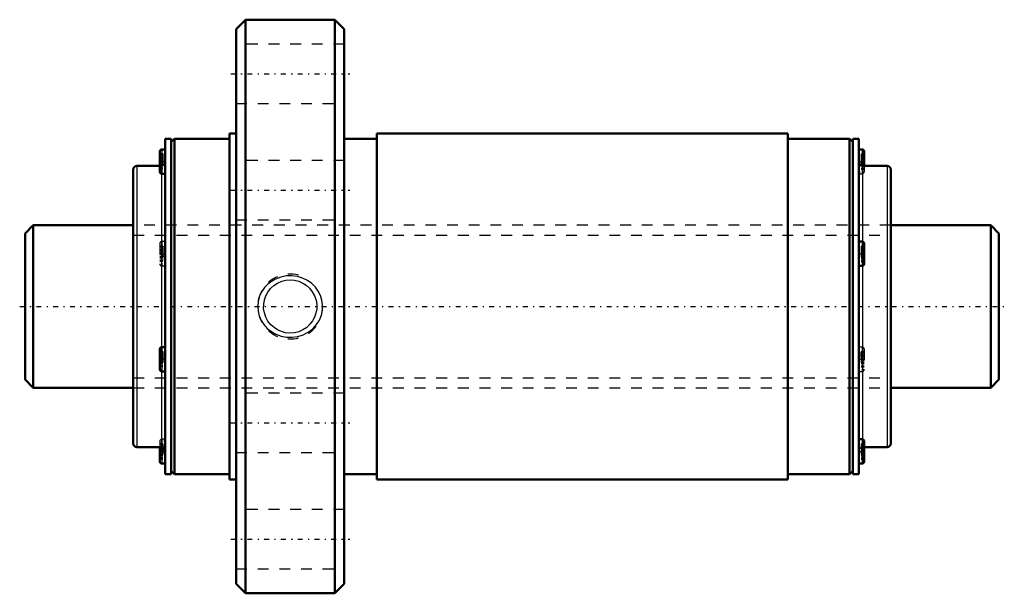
# Model space of a CAD drawing. Header units: millimetres. Extents: x -0.5 to 90.5, y -26.5 to 26.5.
import ezdxf

# ---------------------------------------------------------------- set-up
doc = ezdxf.new("R2010")
doc.units = ezdxf.units.MM
doc.linetypes.add('Center', pattern=[1.5, 0.45, -0.5, 0.05, -0.5])
doc.linetypes.add('Dashed', pattern=[2, 1, -1])
for name, color, linetype, lineweight in [('2d ConnectionPoints', 7, 'Continuous', 50), ('AM_0', 7, 'Continuous', 50), ('AM_4', 3, 'Continuous', 25), ('AM_5', 3, 'Continuous', 25), ('AM_7', 7, 'Center', 25), ('AM_9', 6, 'Dashed', 25)]:
    doc.layers.add(name, color=color, linetype=linetype, lineweight=lineweight)

# ---------------------------------------------------------------- blocks, each defined once
blk = doc.blocks.new('1_CNF1530_6ZZ_Nut_0_in_CNF1530_6ZZ_90LC7T_000_rev_4')
at = {"layer": 'AM_0'}
for p, q in [((20.383, 26.5), (19.5, 25.617)), ((28.617, 26.5), (20.383, 26.5)), ((20.383, 26.5), (20.383, -26.5)), ((28.617, 26.5), (28.617, -26.5)), ((29.5, 25.617), (28.617, 26.5)), ((19.5, 25.617), (19.5, -25.617)), ((29.5, 25.617), (29.5, -25.617)), ((12.94, 15.5), (12.94, -15.5)), ((13.5, 15.5), (12.94, 15.5)), ((13.8, 15.5), (13.5, 15.2)), ((13.5, 15.5), (13.5, -15.5)), ((13.8, 15.5), (13.8, -15.5)), ((18.9, 15.5), (13.8, 15.5)), ((18.9, 16), (18.9, -16)), ((19.5, 16), (18.9, 16)), ((32.5, 15.5), (29.5, 15.5)), ((32.5, 16), (32.5, -16)), ((70.5, 16), (32.5, 16)), ((70.5, 16), (70.5, -16)), ((76.2, 15.5), (70.5, 15.5)), ((76.2, 15.5), (76.2, -15.5)), ((76.5, 15.2), (76.2, 15.5)), ((76.5, 15.5), (76.5, -15.5)), ((77.06, 15.5), (76.5, 15.5)), ((77.06, 15.5), (77.06, -15.5)), ((12.44, 14.311), (12.44, 12.471)), ((12.94, 14.511), (12.64, 14.511)), ((77.36, 14.511), (77.06, 14.511)), ((77.56, 14.311), (77.56, 13)), ((12.44, 13), (10.34, 13)), ((79.66, 13), (77.4, 13)), ((10, 12.66), (10, -12.66)), ((12.64, 12.271), (12.91, 12.271)), ((80, 12.66), (80, -12.66)), ((77.36, 5.994), (77.06, 5.994)), ((77.56, 5.794), (77.56, 3.954)), ((77.06, 3.754), (77.36, 3.754)), ((12.44, -3.954), (12.44, -5.794)), ((12.94, -3.754), (12.64, -3.754)), ((12.64, -5.994), (12.94, -5.994)), ((77.36, -12.271), (77.09, -12.271)), ((77.56, -12.471), (77.56, -14.311)), ((10.34, -13), (12.6, -13)), ((12.44, -13), (12.44, -14.311)), ((77.56, -13), (79.66, -13)), ((12.64, -14.511), (12.94, -14.511)), ((77.06, -14.511), (77.36, -14.511)), ((13.5, -15.2), (13.8, -15.5)), ((76.2, -15.5), (76.5, -15.2)), ((12.94, -15.5), (13.5, -15.5)), ((13.8, -15.5), (18.9, -15.5)), ((18.9, -16), (19.5, -16)), ((29.5, -15.5), (32.5, -15.5)), ((32.5, -16), (70.5, -16)), ((70.5, -15.5), (76.2, -15.5)), ((76.5, -15.5), (77.06, -15.5)), ((19.5, -25.617), (20.383, -26.5)), ((28.617, -26.5), (29.5, -25.617)), ((20.383, -26.5), (28.617, -26.5))]:
    blk.add_line(p, q, dxfattribs=at)
for centre, radius, start, end in [((12.64, 14.311), 0.2, 90, 180), ((77.36, 14.311), 0.2, 360, 90), ((10.34, 12.66), 0.34, 90, 180), ((77.4, 13.34), 0.34, 180, 270), ((79.66, 12.66), 0.34, 360, 90), ((12.64, 12.471), 0.2, 180, 270), ((77.36, 5.794), 0.2, 360, 90), ((77.36, 3.954), 0.2, 270, 0), ((12.64, -3.954), 0.2, 90, 180), ((12.64, -5.794), 0.2, 180, 270), ((10.34, -12.66), 0.34, 180, 270), ((77.36, -12.471), 0.2, 360, 90), ((79.66, -12.66), 0.34, 270, 0), ((12.6, -13.34), 0.34, 360, 90), ((12.64, -14.311), 0.2, 180, 270), ((77.36, -14.311), 0.2, 270, 0)]:
    blk.add_arc(centre, radius, start, end, dxfattribs=at)
at = {"layer": 'AM_4'}
for p, q in [((12.64, 14.511), (12.64, 12.271)), ((77.36, 14.511), (77.36, 13.002)), ((10.34, 13), (10.34, -13)), ((77.4, 13), (77.4, 5.99)), ((79.66, 13), (79.66, -13)), ((12.6, 12.275), (12.6, -3.758)), ((77.36, 5.994), (77.36, 3.754)), ((77.4, 3.758), (77.4, -12.275)), ((12.64, -3.754), (12.64, -5.994)), ((12.6, -5.99), (12.6, -13)), ((77.36, -12.271), (77.36, -14.511)), ((12.64, -13.002), (12.64, -14.511))]:
    blk.add_line(p, q, dxfattribs=at)
at = {"layer": 'AM_5', "linetype": 'Dashed'}
blk.add_arc((24.5, 0), 3, 75, 15, dxfattribs=at)
at = {"layer": 'AM_7'}
for p, q in [((19, 21.5), (30, 21.5)), ((12.415, 13.391), (12.965, 13.391)), ((77.035, 13.391), (77.585, 13.391)), ((19, 10.75), (30, 10.75)), ((12.415, 4.874), (12.965, 4.874)), ((77.035, 4.874), (77.585, 4.874)), ((12.415, -4.874), (12.965, -4.874)), ((77.035, -4.874), (77.585, -4.874)), ((19, -10.75), (30, -10.75)), ((12.415, -13.391), (12.965, -13.391)), ((77.035, -13.391), (77.585, -13.391)), ((19, -21.5), (30, -21.5))]:
    blk.add_line(p, q, dxfattribs=at)
at = {"layer": 'AM_9'}
for p, q in [((29.5, 24.25), (19.5, 24.25)), ((19.5, 18.75), (29.5, 18.75)), ((12.74, 14.1), (12.44, 14.1)), ((12.74, 13.987), (12.44, 13.987)), ((12.74, 13.783), (12.44, 13.783)), ((12.74, 13.752), (12.44, 13.752)), ((12.74, 13.657), (12.44, 13.657)), ((12.74, 14.1), (12.74, 12.681)), ((77.26, 14.1), (77.56, 14.1)), ((77.26, 14.1), (77.26, 12.681)), ((77.26, 13.987), (77.56, 13.987)), ((77.26, 13.783), (77.56, 13.783)), ((77.26, 13.752), (77.56, 13.752)), ((77.26, 13.657), (77.56, 13.657)), ((12.44, 13.647), (12.74, 13.647)), ((12.74, 13.64), (12.44, 13.64)), ((12.74, 13.473), (12.44, 13.473)), ((12.74, 13.435), (12.44, 13.435)), ((12.74, 13.347), (12.44, 13.347)), ((12.74, 13.308), (12.44, 13.308)), ((12.74, 13.142), (12.44, 13.142)), ((12.74, 13.134), (12.44, 13.134)), ((12.74, 13.124), (12.44, 13.124)), ((12.74, 13.029), (12.44, 13.029)), ((12.6, 13), (12.44, 13)), ((12.74, 12.998), (12.44, 12.998)), ((12.74, 12.794), (12.44, 12.794)), ((12.6, 13), (12.6, 12.275)), ((29.5, 13.5), (19.5, 13.5)), ((77.26, 13.647), (77.56, 13.647)), ((77.26, 13.64), (77.56, 13.64)), ((77.26, 13.473), (77.56, 13.473)), ((77.26, 13.435), (77.56, 13.435)), ((77.26, 13.347), (77.56, 13.347)), ((77.26, 13.308), (77.56, 13.308)), ((77.26, 13.142), (77.56, 13.142)), ((77.56, 13.134), (77.26, 13.134)), ((77.26, 13.124), (77.56, 13.124)), ((77.26, 13.029), (77.56, 13.029)), ((77.26, 12.998), (77.56, 12.998)), ((77.26, 12.794), (77.56, 12.794)), ((77.36, 13.002), (77.36, 12.271)), ((77.56, 13), (77.56, 12.471)), ((12.74, 12.681), (12.44, 12.681)), ((77.09, 12.271), (77.36, 12.271)), ((77.26, 12.681), (77.56, 12.681)), ((80, 7.5), (10, 7.5)), ((19.5, 8), (29.5, 8)), ((12.44, 5.794), (12.44, 3.954)), ((12.74, 5.583), (12.44, 5.583)), ((12.74, 5.47), (12.44, 5.47)), ((12.94, 5.994), (12.64, 5.994)), ((12.64, 5.994), (12.64, 3.754)), ((12.74, 5.583), (12.74, 4.164)), ((77.26, 5.583), (77.56, 5.583)), ((77.26, 5.583), (77.26, 4.164)), ((77.26, 5.47), (77.56, 5.47)), ((77.4, 5.99), (77.4, 3.758)), ((12.74, 5.267), (12.44, 5.267)), ((12.74, 5.236), (12.44, 5.236)), ((12.74, 5.14), (12.44, 5.14)), ((12.44, 5.13), (12.74, 5.13)), ((12.74, 5.123), (12.44, 5.123)), ((12.74, 4.956), (12.44, 4.956)), ((12.74, 4.918), (12.44, 4.918)), ((12.74, 4.83), (12.44, 4.83)), ((12.74, 4.791), (12.44, 4.791)), ((12.74, 4.625), (12.44, 4.625)), ((12.74, 4.617), (12.44, 4.617)), ((12.74, 4.608), (12.44, 4.608)), ((77.26, 5.267), (77.56, 5.267)), ((77.26, 5.236), (77.56, 5.236)), ((77.26, 5.14), (77.56, 5.14)), ((77.26, 5.13), (77.56, 5.13)), ((77.26, 5.123), (77.56, 5.123)), ((77.26, 4.956), (77.56, 4.956)), ((77.26, 4.918), (77.56, 4.918)), ((77.26, 4.83), (77.56, 4.83)), ((77.26, 4.791), (77.56, 4.791)), ((77.26, 4.625), (77.56, 4.625)), ((77.56, 4.617), (77.26, 4.617)), ((77.26, 4.608), (77.56, 4.608)), ((12.74, 4.512), (12.44, 4.512)), ((12.74, 4.481), (12.44, 4.481)), ((12.74, 4.277), (12.44, 4.277)), ((12.74, 4.164), (12.44, 4.164)), ((12.64, 3.754), (12.94, 3.754)), ((77.26, 4.512), (77.56, 4.512)), ((77.26, 4.481), (77.56, 4.481)), ((77.26, 4.277), (77.56, 4.277)), ((77.26, 4.164), (77.56, 4.164)), ((12.74, -4.164), (12.44, -4.164)), ((12.74, -4.277), (12.44, -4.277)), ((12.74, -4.481), (12.44, -4.481)), ((12.74, -4.512), (12.44, -4.512)), ((12.6, -3.758), (12.6, -5.99)), ((12.74, -4.164), (12.74, -5.583)), ((77.36, -3.754), (77.06, -3.754)), ((77.26, -4.164), (77.56, -4.164)), ((77.26, -4.164), (77.26, -5.583)), ((77.26, -4.277), (77.56, -4.277)), ((77.26, -4.481), (77.56, -4.481)), ((77.26, -4.512), (77.56, -4.512)), ((77.36, -3.754), (77.36, -5.994)), ((77.56, -3.954), (77.56, -5.794)), ((12.74, -4.608), (12.44, -4.608)), ((12.44, -4.617), (12.74, -4.617)), ((12.74, -4.625), (12.44, -4.625)), ((12.74, -4.791), (12.44, -4.791)), ((12.74, -4.83), (12.44, -4.83)), ((12.74, -4.918), (12.44, -4.918)), ((12.74, -4.956), (12.44, -4.956)), ((12.74, -5.123), (12.44, -5.123)), ((12.74, -5.13), (12.44, -5.13)), ((12.74, -5.14), (12.44, -5.14)), ((12.74, -5.236), (12.44, -5.236)), ((12.74, -5.267), (12.44, -5.267)), ((77.26, -4.608), (77.56, -4.608)), ((77.26, -4.617), (77.56, -4.617)), ((77.26, -4.625), (77.56, -4.625)), ((77.26, -4.791), (77.56, -4.791)), ((77.26, -4.83), (77.56, -4.83)), ((77.26, -4.918), (77.56, -4.918)), ((77.26, -4.956), (77.56, -4.956)), ((77.26, -5.123), (77.56, -5.123)), ((77.56, -5.13), (77.26, -5.13)), ((77.26, -5.14), (77.56, -5.14)), ((77.26, -5.236), (77.56, -5.236)), ((77.26, -5.267), (77.56, -5.267)), ((12.74, -5.47), (12.44, -5.47)), ((12.74, -5.583), (12.44, -5.583)), ((77.06, -5.994), (77.36, -5.994)), ((77.26, -5.47), (77.56, -5.47)), ((77.26, -5.583), (77.56, -5.583)), ((10, -7.5), (80, -7.5)), ((29.5, -8), (19.5, -8)), ((12.44, -12.471), (12.44, -13)), ((12.74, -12.681), (12.44, -12.681)), ((12.64, -12.271), (12.64, -13.002)), ((12.91, -12.271), (12.64, -12.271)), ((12.74, -12.681), (12.74, -14.1)), ((77.26, -12.681), (77.56, -12.681)), ((77.26, -12.681), (77.26, -14.1)), ((77.4, -12.275), (77.4, -13)), ((12.74, -12.794), (12.44, -12.794)), ((12.74, -12.998), (12.44, -12.998)), ((12.74, -13.029), (12.44, -13.029)), ((12.74, -13.124), (12.44, -13.124)), ((12.44, -13.134), (12.74, -13.134)), ((12.74, -13.142), (12.44, -13.142)), ((12.74, -13.308), (12.44, -13.308)), ((12.74, -13.347), (12.44, -13.347)), ((12.74, -13.435), (12.44, -13.435)), ((12.74, -13.473), (12.44, -13.473)), ((12.74, -13.64), (12.44, -13.64)), ((12.74, -13.647), (12.44, -13.647)), ((19.5, -13.5), (29.5, -13.5)), ((77.26, -12.794), (77.56, -12.794)), ((77.26, -12.998), (77.56, -12.998)), ((77.26, -13.029), (77.56, -13.029)), ((77.26, -13.124), (77.56, -13.124)), ((77.26, -13.134), (77.56, -13.134)), ((77.26, -13.142), (77.56, -13.142)), ((77.26, -13.308), (77.56, -13.308)), ((77.26, -13.347), (77.56, -13.347)), ((77.26, -13.435), (77.56, -13.435)), ((77.26, -13.473), (77.56, -13.473)), ((77.26, -13.64), (77.56, -13.64)), ((77.56, -13.647), (77.26, -13.647)), ((77.4, -13), (77.56, -13)), ((12.74, -13.657), (12.44, -13.657)), ((12.74, -13.752), (12.44, -13.752)), ((12.74, -13.783), (12.44, -13.783)), ((12.74, -13.987), (12.44, -13.987)), ((12.74, -14.1), (12.44, -14.1)), ((77.26, -13.657), (77.56, -13.657)), ((77.26, -13.752), (77.56, -13.752)), ((77.26, -13.783), (77.56, -13.783)), ((77.26, -13.987), (77.56, -13.987)), ((77.26, -14.1), (77.56, -14.1)), ((29.5, -18.75), (19.5, -18.75)), ((19.5, -24.25), (29.5, -24.25))]:
    blk.add_line(p, q, dxfattribs=at)
for points in [[(12.94, 12.737), (12.937, 12.67), (12.887, 12.444), (12.869, 12.317), (12.908, 12.271), (12.911, 12.271)], [(77.06, 12.737), (77.063, 12.67), (77.113, 12.444), (77.131, 12.317), (77.092, 12.271), (77.089, 12.271)], [(12.94, 3.964), (12.937, 4.016), (12.887, 4.276), (12.869, 4.554), (12.908, 4.855), (12.94, 5.151)], [(77.06, 3.964), (77.063, 4.016), (77.113, 4.276), (77.131, 4.554), (77.092, 4.855), (77.06, 5.151)], [(22.433, 2.062), (22.134, 1.748), (21.885, 1.394), (21.675, 0.955), (21.544, 0.487), (21.5, 0.025), (21.536, -0.437), (21.646, -0.876), (21.826, -1.29), (22.076, -1.676), (22.385, -2.018), (22.761, -2.318), (23.181, -2.556), (23.656, -2.731), (24.153, -2.828), (24.676, -2.841), (25.194, -2.769), (25.697, -2.609), (26.166, -2.367), (26.578, -2.052), (26.929, -1.67), (27.195, -1.249), (27.382, -0.788), (27.48, -0.328), (27.496, 0.143), (27.434, 0.592), (27.298, 1.025), (27.092, 1.431), (26.824, 1.799), (26.486, 2.132), (26.1, 2.407), (25.653, 2.627), (25.175, 2.773), (24.661, 2.842), (24.142, 2.826), (23.625, 2.722), (23.132, 2.533), (22.766, 2.322), (22.433, 2.062)], [(24.5, 2.459), (24.9, 2.425), (25.289, 2.329), (25.654, 2.171), (25.988, 1.957), (26.292, 1.683), (26.546, 1.363), (26.749, 0.993), (26.886, 0.593), (26.951, 0.188), (26.948, -0.223), (26.881, -0.612), (26.753, -0.983), (26.566, -1.333), (26.326, -1.647), (26.024, -1.929), (25.679, -2.157), (25.294, -2.327), (24.883, -2.428), (24.479, -2.458), (24.075, -2.422), (23.697, -2.323), (23.34, -2.168), (23.005, -1.951), (22.709, -1.684), (22.449, -1.356), (22.249, -0.988), (22.114, -0.592), (22.048, -0.178), (22.052, 0.223), (22.12, 0.618), (22.249, 0.989), (22.435, 1.334), (22.681, 1.654), (22.976, 1.929), (23.327, 2.16), (23.713, 2.329), (24.101, 2.426), (24.5, 2.459)], [(12.94, -3.964), (12.937, -4.016), (12.887, -4.276), (12.869, -4.554), (12.908, -4.855), (12.94, -5.151)], [(77.06, -3.964), (77.063, -4.016), (77.113, -4.276), (77.131, -4.554), (77.092, -4.855), (77.06, -5.151)], [(12.94, -12.737), (12.937, -12.67), (12.887, -12.444), (12.869, -12.317), (12.908, -12.271), (12.911, -12.271)], [(77.06, -12.737), (77.063, -12.67), (77.113, -12.444), (77.131, -12.317), (77.092, -12.271), (77.089, -12.271)]]:
    blk.add_lwpolyline(points, dxfattribs=at)
for centre, radius, start, end in [((12.6, 13.34), 0.34, 270, 0), ((77.36, 12.471), 0.2, 270, 0), ((12.64, 5.794), 0.2, 90, 180), ((12.64, 3.954), 0.2, 180, 270), ((77.36, -3.954), 0.2, 360, 90), ((77.36, -5.794), 0.2, 270, 0), ((12.64, -12.471), 0.2, 90, 180), ((77.4, -13.34), 0.34, 90, 180)]:
    blk.add_arc(centre, radius, start, end, dxfattribs=at)
blk = doc.blocks.new('2_CNF1530_60ZZ0_Shaft_0_in_CNF1530_6ZZ_90LC7T_000_rev_4')
at = {"layer": 'AM_0'}
for p, q in [((0.75, 7.5), (0, 6.75)), ((0.75, 7.5), (0.75, -7.5)), ((10, 7.5), (0.75, 7.5)), ((89.25, 7.5), (80, 7.5)), ((90, 6.75), (89.25, 7.5)), ((89.25, 7.5), (89.25, -7.5)), ((0, 6.75), (0, -6.75)), ((90, 6.75), (90, -6.75)), ((0, -6.75), (0.75, -7.5)), ((89.25, -7.5), (90, -6.75)), ((0.75, -7.5), (10, -7.5)), ((80, -7.5), (89.25, -7.5))]:
    blk.add_line(p, q, dxfattribs=at)
at = {"layer": 'AM_5', "linetype": 'Dashed'}
for p, q in [((10, 6.58), (80, 6.58)), ((10, -6.58), (80, -6.58))]:
    blk.add_line(p, q, dxfattribs=at)
at = {"layer": 'AM_7'}
blk.add_line((-0.5, 0), (90.5, 0), dxfattribs=at)
at = {"layer": 'AM_9'}
for p, q in [((80, 7.5), (10, 7.5)), ((10, -7.5), (80, -7.5))]:
    blk.add_line(p, q, dxfattribs=at)

msp = doc.modelspace()

# ---------------------------------------------------------------- linework, layer by layer
at = {"layer": '2d ConnectionPoints'}
msp.add_point((0, 0), dxfattribs=at)

# ---------------------------------------------------------------- block references
for name in ['1_CNF1530_6ZZ_Nut_0_in_CNF1530_6ZZ_90LC7T_000_rev_4', '2_CNF1530_60ZZ0_Shaft_0_in_CNF1530_6ZZ_90LC7T_000_rev_4']:
    msp.add_blockref(name, (0, 0))

doc.saveas('drawing.dxf')
